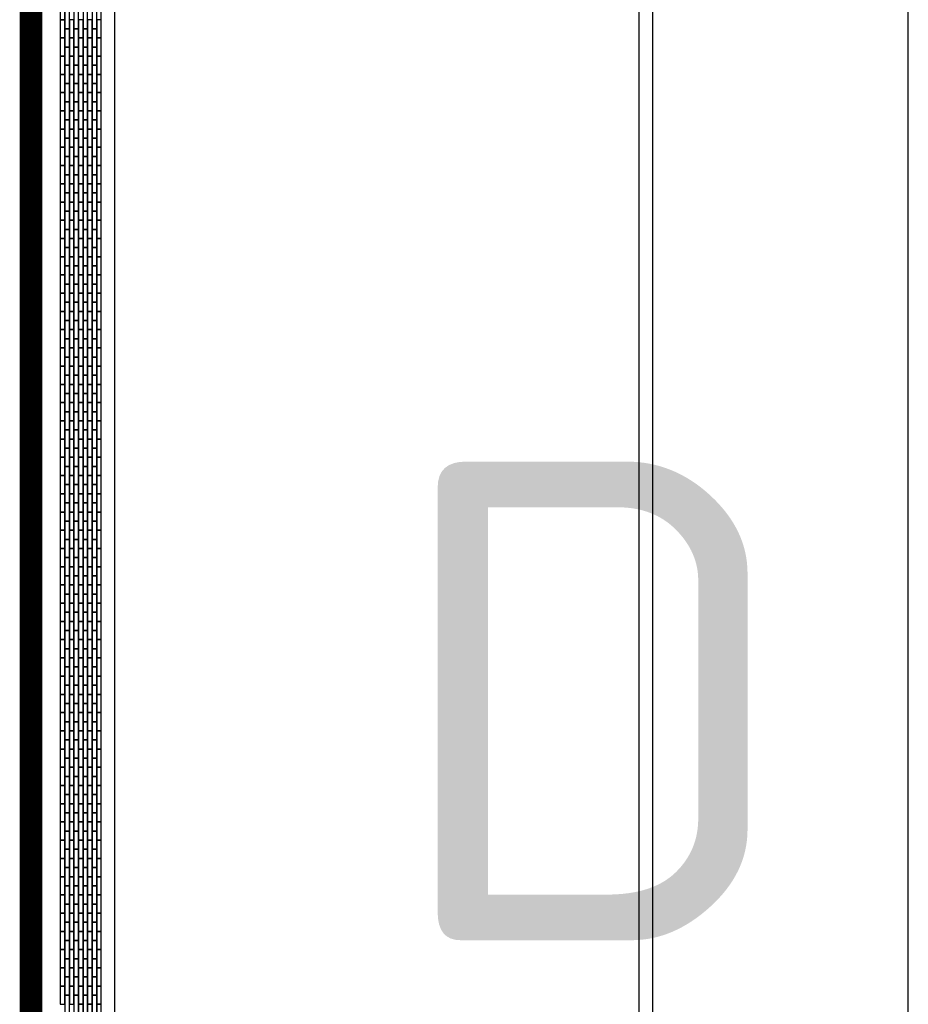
# Model space of a CAD drawing. Header units: millimetres. Extents: x 78245 to 370331, y -43659 to 214111.
# Tile 5 of 64: x 89653 to 99397, y 43735 to 54535. Entities that reach past the tile are written whole.
import ezdxf
from ezdxf.enums import TextEntityAlignment as Align

# ---------------------------------------------------------------- set-up
doc = ezdxf.new("R2010")
doc.units = ezdxf.units.MM
doc.header["$LTSCALE"] = 100
for name, color, linetype in [('T--_90--_BETONRAND', 8, 'Continuous'), ('T--L9032_HEKWERK', 210, 'FENCELINE1'), ('T--L9042_Groenvoorziening', 3, 'Continuous'), ('T--T9021--_Bouwdelen', 7, 'Continuous')]:
    doc.layers.add(name, color=color, linetype=linetype)
doc.styles.add('B-01', font='isocpeur.ttf')
doc.linetypes.add('FENCELINE1', pattern='A,6.35,-2.54,[133,ltypeshp.shx,S=2.54,R=0,X=-2.54,Y=0],-2.54,25.4', length=36.83)

# ---------------------------------------------------------------- blocks, each defined once
blk = doc.blocks.new('Siersteen')
at = {"layer": 'T--L9042_Groenvoorziening', "color": 43}
blk.add_lwpolyline([(200, 50), (0, 50), (0, 0), (200, 0)], close=True, dxfattribs=at)

msp = doc.modelspace()

# ---------------------------------------------------------------- linework, layer by layer
at = {"layer": 'T--_90--_BETONRAND'}
for p, q in [((90547.215, 19712.192), (90547.215, 65384.74)), ((90697.215, 19932.104), (90697.215, 65234.74)), ((99397.215, 29305.943), (99397.215, 62484.739)), ((96447.215, 29231.239), (96447.215, 61334.739)), ((96597.215, 29231.239), (96597.215, 61184.739))]:
    msp.add_line(p, q, dxfattribs=at)
at = {"layer": 'T--L9032_HEKWERK', "linetype": 'Continuous', "const_width": 250}
msp.add_lwpolyline([(89777.697, 65822.757), (89777.697, -21087.398)], dxfattribs=at)

# ---------------------------------------------------------------- block references
at = {"layer": 'T--L9042_Groenvoorziening', "linetype": 'Continuous', "rotation": 270}
for p in [(90097.215, 54734.74), (90147.215, 54634.74), (90247.215, 54634.74), (90347.215, 54634.74), (90447.215, 54634.74), (90097.215, 54534.74), (90147.215, 54434.74), (90197.215, 54534.74), (90247.215, 54434.74), (90297.215, 54534.74), (90347.215, 54434.74), (90397.215, 54534.74), (90447.215, 54434.74), (90497.215, 54534.74), (90097.215, 54334.74), (90197.215, 54334.74), (90297.215, 54334.74), (90397.215, 54334.74), (90497.215, 54334.74), (90147.215, 54234.74), (90247.215, 54234.74), (90347.215, 54234.74), (90447.215, 54234.74), (90097.215, 54134.74), (90197.215, 54134.74), (90297.215, 54134.74), (90397.215, 54134.74), (90497.215, 54134.74), (90147.215, 54034.74), (90247.215, 54034.74), (90347.215, 54034.74), (90447.215, 54034.74), (90097.215, 53934.74), (90197.215, 53934.74), (90297.215, 53934.74), (90397.215, 53934.74), (90497.215, 53934.74), (90147.215, 53834.74), (90247.215, 53834.74), (90347.215, 53834.74), (90447.215, 53834.74), (90097.215, 53734.74), (90197.215, 53734.74), (90297.215, 53734.74), (90397.215, 53734.74), (90497.215, 53734.74), (90147.215, 53634.74), (90247.215, 53634.74), (90347.215, 53634.74), (90447.215, 53634.74), (90097.215, 53534.74), (90197.215, 53534.74), (90297.215, 53534.74), (90397.215, 53534.74), (90497.215, 53534.74), (90147.215, 53434.74), (90147.215, 53434.74), (90247.215, 53434.74), (90247.215, 53434.74), (90347.215, 53434.74), (90347.215, 53434.74), (90447.215, 53434.74), (90447.215, 53434.74), (90097.215, 53334.74), (90097.215, 53334.74), (90197.215, 53334.74), (90197.215, 53334.74), (90297.215, 53334.74), (90297.215, 53334.74), (90397.215, 53334.74), (90397.215, 53334.74), (90497.215, 53334.74), (90497.215, 53334.74), (90147.215, 53234.74), (90247.215, 53234.74), (90347.215, 53234.74), (90447.215, 53234.74), (90097.215, 53134.74), (90147.215, 53034.74), (90197.215, 53134.74), (90247.215, 53034.74), (90297.215, 53134.74), (90347.215, 53034.74), (90397.215, 53134.74), (90447.215, 53034.74), (90497.215, 53134.74), (90097.215, 52934.74), (90197.215, 52934.74), (90297.215, 52934.74), (90397.215, 52934.74), (90497.215, 52934.74), (90147.215, 52834.74), (90247.215, 52834.74), (90347.215, 52834.74), (90447.215, 52834.74), (90097.215, 52734.74), (90197.215, 52734.74), (90297.215, 52734.74), (90397.215, 52734.74), (90497.215, 52734.74), (90147.215, 52634.74), (90247.215, 52634.74), (90347.215, 52634.74), (90447.215, 52634.74), (90097.215, 52534.74), (90197.215, 52534.74), (90297.215, 52534.74), (90397.215, 52534.74), (90497.215, 52534.74), (90147.215, 52434.74), (90247.215, 52434.74), (90347.215, 52434.74), (90447.215, 52434.74), (90097.215, 52334.74), (90197.215, 52334.74), (90297.215, 52334.74), (90397.215, 52334.74), (90497.215, 52334.74), (90147.215, 52234.74), (90247.215, 52234.74), (90347.215, 52234.74), (90447.215, 52234.74), (90097.215, 52134.74), (90197.215, 52134.74), (90297.215, 52134.74), (90397.215, 52134.74), (90497.215, 52134.74), (90147.215, 52034.74), (90247.215, 52034.74), (90347.215, 52034.74), (90447.215, 52034.74), (90097.215, 51934.74), (90197.215, 51934.74), (90297.215, 51934.74), (90397.215, 51934.74), (90497.215, 51934.74), (90097.215, 51734.74), (90147.215, 51834.74), (90197.215, 51734.74), (90247.215, 51834.74), (90297.215, 51734.74), (90347.215, 51834.74), (90397.215, 51734.74), (90447.215, 51834.74), (90497.215, 51734.74), (90147.215, 51634.74), (90247.215, 51634.74), (90347.215, 51634.74), (90447.215, 51634.74), (90097.215, 51534.74), (90197.215, 51534.74), (90297.215, 51534.74), (90397.215, 51534.74), (90497.215, 51534.74), (90147.215, 51434.74), (90147.215, 51434.74), (90247.215, 51434.74), (90247.215, 51434.74), (90347.215, 51434.74), (90347.215, 51434.74), (90447.215, 51434.74), (90447.215, 51434.74), (90097.215, 51334.74), (90097.215, 51334.74), (90197.215, 51334.74), (90197.215, 51334.74), (90297.215, 51334.74), (90297.215, 51334.74), (90397.215, 51334.74), (90397.215, 51334.74), (90497.215, 51334.74), (90497.215, 51334.74), (90147.215, 51234.74), (90247.215, 51234.74), (90347.215, 51234.74), (90447.215, 51234.74), (90097.215, 51134.74), (90197.215, 51134.74), (90297.215, 51134.74), (90397.215, 51134.74), (90497.215, 51134.74), (90147.215, 51034.74), (90247.215, 51034.74), (90347.215, 51034.74), (90447.215, 51034.74), (90097.215, 50934.74), (90197.215, 50934.74), (90297.215, 50934.74), (90397.215, 50934.74), (90497.215, 50934.74), (90147.215, 50834.74), (90247.215, 50834.74), (90347.215, 50834.74), (90447.215, 50834.74), (90097.215, 50734.74), (90197.215, 50734.74), (90297.215, 50734.74), (90397.215, 50734.74), (90497.215, 50734.74), (90147.215, 50634.74), (90247.215, 50634.74), (90347.215, 50634.74), (90447.215, 50634.74), (90097.215, 50534.74), (90197.215, 50534.74), (90297.215, 50534.74), (90397.215, 50534.74), (90497.215, 50534.74), (90097.215, 50334.74), (90147.215, 50434.74), (90197.215, 50334.74), (90247.215, 50434.74), (90297.215, 50334.74), (90347.215, 50434.74), (90397.215, 50334.74), (90447.215, 50434.74), (90497.215, 50334.74), (90147.215, 50234.74), (90247.215, 50234.74), (90347.215, 50234.74), (90447.215, 50234.74), (90097.215, 50134.74), (90197.215, 50134.74), (90297.215, 50134.74), (90397.215, 50134.74), (90497.215, 50134.74), (90147.215, 50034.74), (90247.215, 50034.74), (90347.215, 50034.74), (90447.215, 50034.74), (90097.215, 49934.74), (90197.215, 49934.74), (90297.215, 49934.74), (90397.215, 49934.74), (90497.215, 49934.74), (90147.215, 49834.74), (90247.215, 49834.74), (90347.215, 49834.74), (90447.215, 49834.74), (90097.215, 49734.74), (90197.215, 49734.74), (90297.215, 49734.74), (90397.215, 49734.74), (90497.215, 49734.74), (90147.215, 49634.74), (90247.215, 49634.74), (90347.215, 49634.74), (90447.215, 49634.74), (90097.215, 49534.74), (90197.215, 49534.74), (90297.215, 49534.74), (90397.215, 49534.74), (90497.215, 49534.74), (90147.215, 49434.74), (90147.215, 49434.74), (90247.215, 49434.74), (90247.215, 49434.74), (90347.215, 49434.74), (90347.215, 49434.74), (90447.215, 49434.74), (90447.215, 49434.74), (90097.215, 49334.74), (90097.215, 49334.74), (90197.215, 49334.74), (90197.215, 49334.74), (90297.215, 49334.74), (90297.215, 49334.74), (90397.215, 49334.74), (90397.215, 49334.74), (90497.215, 49334.74), (90497.215, 49334.74), (90147.215, 49234.74), (90247.215, 49234.74), (90347.215, 49234.74), (90447.215, 49234.74), (90097.215, 49134.74), (90147.215, 49034.74), (90197.215, 49134.74), (90247.215, 49034.74), (90297.215, 49134.74), (90347.215, 49034.74), (90397.215, 49134.74), (90447.215, 49034.74), (90497.215, 49134.74), (90097.215, 48934.74), (90197.215, 48934.74), (90297.215, 48934.74), (90397.215, 48934.74), (90497.215, 48934.74), (90147.215, 48834.74), (90247.215, 48834.74), (90347.215, 48834.74), (90447.215, 48834.74), (90097.215, 48734.74), (90197.215, 48734.74), (90297.215, 48734.74), (90397.215, 48734.74), (90497.215, 48734.74), (90147.215, 48634.74), (90247.215, 48634.74), (90347.215, 48634.74), (90447.215, 48634.74), (90097.215, 48534.74), (90197.215, 48534.74), (90297.215, 48534.74), (90397.215, 48534.74), (90497.215, 48534.74), (90147.215, 48434.74), (90247.215, 48434.74), (90347.215, 48434.74), (90447.215, 48434.74), (90097.215, 48334.74), (90197.215, 48334.74), (90297.215, 48334.74), (90397.215, 48334.74), (90497.215, 48334.74), (90147.215, 48234.74), (90247.215, 48234.74), (90347.215, 48234.74), (90447.215, 48234.74), (90097.215, 48134.74), (90197.215, 48134.74), (90297.215, 48134.74), (90397.215, 48134.74), (90497.215, 48134.74), (90147.215, 48034.74), (90247.215, 48034.74), (90347.215, 48034.74), (90447.215, 48034.74), (90097.215, 47934.74), (90197.215, 47934.74), (90297.215, 47934.74), (90397.215, 47934.74), (90497.215, 47934.74), (90147.215, 47834.74), (90247.215, 47834.74), (90347.215, 47834.74), (90447.215, 47834.74), (90097.215, 47734.74), (90147.215, 47634.74), (90197.215, 47734.74), (90247.215, 47634.74), (90297.215, 47734.74), (90347.215, 47634.74), (90397.215, 47734.74), (90447.215, 47634.74), (90497.215, 47734.74), (90097.215, 47534.74), (90197.215, 47534.74), (90297.215, 47534.74), (90397.215, 47534.74), (90497.215, 47534.74), (90147.215, 47434.74), (90147.215, 47434.74), (90247.215, 47434.74), (90247.215, 47434.74), (90347.215, 47434.74), (90347.215, 47434.74), (90447.215, 47434.74), (90447.215, 47434.74), (90097.215, 47334.74), (90097.215, 47334.74), (90197.215, 47334.74), (90197.215, 47334.74), (90297.215, 47334.74), (90297.215, 47334.74), (90397.215, 47334.74), (90397.215, 47334.74), (90497.215, 47334.74), (90497.215, 47334.74), (90147.215, 47234.74), (90247.215, 47234.74), (90347.215, 47234.74), (90447.215, 47234.74), (90097.215, 47134.74), (90197.215, 47134.74), (90297.215, 47134.74), (90397.215, 47134.74), (90497.215, 47134.74), (90147.215, 47034.74), (90247.215, 47034.74), (90347.215, 47034.74), (90447.215, 47034.74), (90097.215, 46934.74), (90197.215, 46934.74), (90297.215, 46934.74), (90397.215, 46934.74), (90497.215, 46934.74), (90147.215, 46834.74), (90247.215, 46834.74), (90347.215, 46834.74), (90447.215, 46834.74), (90097.215, 46734.74), (90197.215, 46734.74), (90297.215, 46734.74), (90397.215, 46734.74), (90497.215, 46734.74), (90147.215, 46634.74), (90247.215, 46634.74), (90347.215, 46634.74), (90447.215, 46634.74), (90097.215, 46534.74), (90197.215, 46534.74), (90297.215, 46534.74), (90397.215, 46534.74), (90497.215, 46534.74), (90097.215, 46334.74), (90147.215, 46434.74), (90197.215, 46334.74), (90247.215, 46434.74), (90297.215, 46334.74), (90347.215, 46434.74), (90397.215, 46334.74), (90447.215, 46434.74), (90497.215, 46334.74), (90147.215, 46234.74), (90247.215, 46234.74), (90347.215, 46234.74), (90447.215, 46234.74), (90097.215, 46134.74), (90197.215, 46134.74), (90297.215, 46134.74), (90397.215, 46134.74), (90497.215, 46134.74), (90147.215, 46034.74), (90247.215, 46034.74), (90347.215, 46034.74), (90447.215, 46034.74), (90097.215, 45934.74), (90197.215, 45934.74), (90297.215, 45934.74), (90397.215, 45934.74), (90497.215, 45934.74), (90147.215, 45834.74), (90247.215, 45834.74), (90347.215, 45834.74), (90447.215, 45834.74), (90097.215, 45734.74), (90197.215, 45734.74), (90297.215, 45734.74), (90397.215, 45734.74), (90497.215, 45734.74), (90147.215, 45634.74), (90247.215, 45634.74), (90347.215, 45634.74), (90447.215, 45634.74), (90097.215, 45534.74), (90197.215, 45534.74), (90297.215, 45534.74), (90397.215, 45534.74), (90497.215, 45534.74), (90147.215, 45434.74), (90147.215, 45434.74), (90247.215, 45434.74), (90247.215, 45434.74), (90347.215, 45434.74), (90347.215, 45434.74), (90447.215, 45434.74), (90447.215, 45434.74), (90097.215, 45334.74), (90097.215, 45334.74), (90197.215, 45334.74), (90197.215, 45334.74), (90297.215, 45334.74), (90297.215, 45334.74), (90397.215, 45334.74), (90397.215, 45334.74), (90497.215, 45334.74), (90497.215, 45334.74), (90147.215, 45234.74), (90247.215, 45234.74), (90347.215, 45234.74), (90447.215, 45234.74), (90097.215, 45134.74), (90197.215, 45134.74), (90297.215, 45134.74), (90397.215, 45134.74), (90497.215, 45134.74), (90097.215, 44934.74), (90147.215, 45034.74), (90197.215, 44934.74), (90247.215, 45034.74), (90297.215, 44934.74), (90347.215, 45034.74), (90397.215, 44934.74), (90447.215, 45034.74), (90497.215, 44934.74), (90147.215, 44834.74), (90247.215, 44834.74), (90347.215, 44834.74), (90447.215, 44834.74), (90097.215, 44734.74), (90197.215, 44734.74), (90297.215, 44734.74), (90397.215, 44734.74), (90497.215, 44734.74), (90147.215, 44634.74), (90247.215, 44634.74), (90347.215, 44634.74), (90447.215, 44634.74), (90097.215, 44534.74), (90197.215, 44534.74), (90297.215, 44534.74), (90397.215, 44534.74), (90497.215, 44534.74), (90147.215, 44434.74), (90247.215, 44434.74), (90347.215, 44434.74), (90447.215, 44434.74), (90097.215, 44334.74), (90197.215, 44334.74), (90297.215, 44334.74), (90397.215, 44334.74), (90497.215, 44334.74), (90147.215, 44234.74), (90247.215, 44234.74), (90347.215, 44234.74), (90447.215, 44234.74), (90097.215, 44134.74), (90197.215, 44134.74), (90297.215, 44134.74), (90397.215, 44134.74), (90497.215, 44134.74), (90147.215, 44034.74), (90247.215, 44034.74), (90347.215, 44034.74), (90447.215, 44034.74), (90097.215, 43934.74), (90197.215, 43934.74), (90297.215, 43934.74), (90397.215, 43934.74), (90497.215, 43934.74), (90147.215, 43834.74), (90247.215, 43834.74), (90347.215, 43834.74), (90447.215, 43834.74), (90297.215, 43734.74), (90397.215, 43734.74), (90497.215, 43734.74)]:
    msp.add_blockref('Siersteen', p, dxfattribs=at)

# ---------------------------------------------------------------- texts
at = {"layer": 'T--T9021--_Bouwdelen', "linetype": 'Continuous', "style": 'B-01'}
msp.add_text('D', height=5250, dxfattribs=at).set_placement((93672.873, 42862.618), align=Align.BOTTOM_LEFT)

doc.saveas('drawing.dxf')
